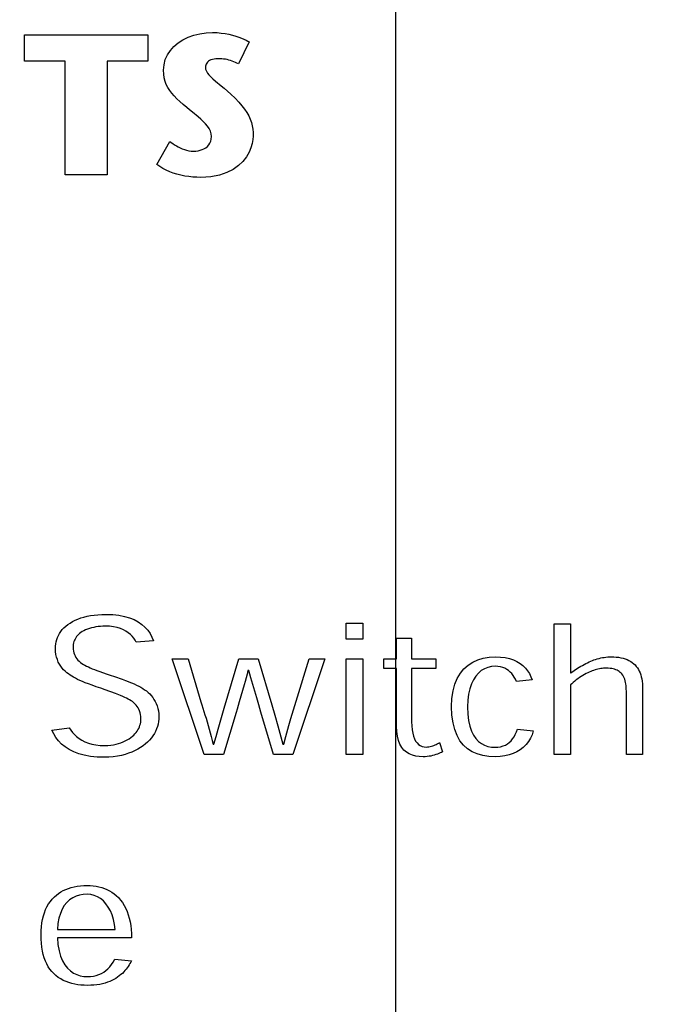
# Model space of a CAD drawing. Header units: inches. Extents: x 0.2 to 16.8, y 0.1 to 10.8.
# Tile 22 of 35: x 4.225 to 4.461, y 7.407 to 7.766. Entities that reach past the tile are written whole.
import ezdxf

# ---------------------------------------------------------------- set-up
doc = ezdxf.new("R2010")
doc.units = ezdxf.units.IN
doc.header["$LTSCALE"] = 0.935
doc.header["$MEASUREMENT"] = 0
doc.layers.get('0').update_dxf_attribs({"linetype": 'CONTINUOUS'})
doc.layers.add('DIMENSIONS', color=7, linetype='CONTINUOUS')
doc.styles.get("Standard").update_dxf_attribs({"font": 'txt', "width": 0.8})
doc.dimstyles.new('DIMSTYLE_2', dxfattribs={"dimtxt": 0.125, "dimasz": 0.18, "dimexe": 0.18, "dimexo": 0.0625, "dimgap": 0.09, "dimtad": 0, "dimtih": 1, "dimtoh": 1, "dimdec": 3, "dimzin": 4, "dimdsep": 46, "dimtxsty": 'STANDARD', "dimblk": '_FILLED', "dimblk1": '_FILLED', "dimblk2": '_FILLED', "dimcen": 0.09, "dimadec": 0, "dimazin": 0, "dimtp": 0.001, "dimtm": 0.001, "dimtfac": 1, "dimtdec": 3, "dimtofl": 0, "dimtmove": 0, "dimatfit": 3, "dimldrblk": '_FILLED', "dimfxl": 1, "dimtolj": 1, "dimtzin": 4, "dimarcsym": 0})

# ---------------------------------------------------------------- blocks, each defined once
blk = doc.blocks.new('*D13')
at = {"layer": 'DIMENSIONS', "color": 2, "linetype": 'CONTINUOUS'}
for p, q in [((4.51683, 8.49841), (4.51683, 8.82361)), ((4.36201, 8.39822), (4.51683, 8.49841)), ((4.36201, 7.02811), (4.36201, 8.39822))]:
    blk.add_line(p, q, dxfattribs=at)
at = {"layer": 'DIMENSIONS', "color": 2, "linetype": 'CONTINUOUS', "width": 0.8}
for s, p in [(']', (4.57933, 10.31111)), ('22.73', (4.57933, 9.81111)), ('[', (4.57933, 9.71111)), ('.895', (4.57933, 9.18611)), ('2X ', (4.57933, 8.88611))]:
    blk.add_text(s, height=0.125, rotation=90, dxfattribs=at).set_placement(p)
blk = doc.blocks.new('_FILLED')
at = {"color": 0, "linetype": 'BYBLOCK'}
blk.add_solid([(0, 0), (-1, 0.1736), (-1, -0.1736)], dxfattribs=at)
blk = doc.blocks.new('*D16')
at = {"layer": 'DIMENSIONS', "color": 2, "linetype": 'CONTINUOUS'}
blk.add_line((4.76101, 3.00861), (4.76101, 2.30661), dxfattribs=at)
at = {"layer": 'DIMENSIONS', "color": 2, "linetype": 'CONTINUOUS', "width": 0.8}
for s, p in [(']', (4.82351, 2.14411)), ('32.87', (4.82351, 1.64411)), ('[', (4.82351, 1.54411)), ('1.294', (4.82351, 0.91911))]:
    blk.add_text(s, height=0.125, rotation=90, dxfattribs=at).set_placement(p)
blk = doc.blocks.new('*D19')
at = {"layer": 'DIMENSIONS', "color": 2, "linetype": 'CONTINUOUS'}
blk.add_line((4.35101, 4.18911), (4.35101, 2.30661), dxfattribs=at)
at = {"layer": 'DIMENSIONS', "color": 2, "linetype": 'CONTINUOUS', "width": 0.8}
for s, p in [(']', (4.41351, 2.14411)), ('22.45', (4.41351, 1.64411)), ('[', (4.41351, 1.54411)), ('.884', (4.41351, 1.01911)), ('2X ', (4.41351, 0.71911))]:
    blk.add_text(s, height=0.125, rotation=90, dxfattribs=at).set_placement(p)

msp = doc.modelspace()

# ---------------------------------------------------------------- linework, layer by layer
at = {"color": 7, "linetype": 'CONTINUOUS'}
for p, q in [((4.22676, 7.75084), (4.22676, 7.76039)), ((4.22676, 7.76039), (4.2716, 7.76039)), ((4.2716, 7.76039), (4.2716, 7.75084)), ((4.28631, 7.75953), (4.28837, 7.76028)), ((4.28837, 7.76028), (4.29056, 7.76082)), ((4.29056, 7.76082), (4.29285, 7.76116)), ((4.29285, 7.76116), (4.29523, 7.76127)), ((4.29523, 7.76127), (4.29682, 7.76123)), ((4.29682, 7.76123), (4.29834, 7.76109)), ((4.29834, 7.76109), (4.2998, 7.76089)), ((4.2998, 7.76089), (4.30118, 7.76063)), ((4.30118, 7.76063), (4.30247, 7.76032)), ((4.30247, 7.76032), (4.30367, 7.75997)), ((4.30367, 7.75997), (4.30477, 7.7596)), ((4.27984, 7.75474), (4.28115, 7.75619)), ((4.28115, 7.75619), (4.28268, 7.75748)), ((4.28268, 7.75748), (4.28441, 7.7586)), ((4.28441, 7.7586), (4.28631, 7.75953)), ((4.30857, 7.75784), (4.30461, 7.74983)), ((4.30477, 7.7596), (4.30577, 7.75922)), ((4.30577, 7.75922), (4.30665, 7.75884)), ((4.30665, 7.75884), (4.30742, 7.75848)), ((4.30742, 7.75848), (4.30806, 7.75814)), ((4.30806, 7.75814), (4.30857, 7.75784)), ((4.278, 7.75141), (4.27879, 7.75315)), ((4.27879, 7.75315), (4.27984, 7.75474)), ((4.24149, 7.75084), (4.22676, 7.75084)), ((4.24149, 7.70935), (4.24149, 7.75084)), ((4.25687, 7.75084), (4.25687, 7.70935)), ((4.2716, 7.75084), (4.25687, 7.75084)), ((4.27735, 7.74756), (4.27752, 7.74955)), ((4.27752, 7.74955), (4.278, 7.75141)), ((4.29263, 7.749), (4.29259, 7.74859)), ((4.29272, 7.7494), (4.29263, 7.749)), ((4.29288, 7.74978), (4.29272, 7.7494)), ((4.2931, 7.75014), (4.29288, 7.74978)), ((4.29338, 7.75048), (4.2931, 7.75014)), ((4.29373, 7.75078), (4.29338, 7.75048)), ((4.29414, 7.75105), (4.29373, 7.75078)), ((4.29461, 7.75128), (4.29414, 7.75105)), ((4.29515, 7.75147), (4.29461, 7.75128)), ((4.29574, 7.75161), (4.29515, 7.75147)), ((4.2964, 7.75169), (4.29574, 7.75161)), ((4.29713, 7.75172), (4.2964, 7.75169)), ((4.29783, 7.75171), (4.29713, 7.75172)), ((4.29852, 7.75167), (4.29783, 7.75171)), ((4.2992, 7.7516), (4.29852, 7.75167)), ((4.29987, 7.75151), (4.2992, 7.7516)), ((4.30052, 7.75138), (4.29987, 7.75151)), ((4.30116, 7.75124), (4.30052, 7.75138)), ((4.30179, 7.75106), (4.30116, 7.75124)), ((4.30239, 7.75087), (4.30179, 7.75106)), ((4.30298, 7.75064), (4.30239, 7.75087)), ((4.30355, 7.75039), (4.30298, 7.75064)), ((4.30409, 7.75012), (4.30355, 7.75039)), ((4.30461, 7.74983), (4.30409, 7.75012)), ((4.27741, 7.74606), (4.27735, 7.74756)), ((4.27761, 7.7447), (4.27741, 7.74606)), ((4.29259, 7.74859), (4.29268, 7.74789)), ((4.29268, 7.74789), (4.29294, 7.7472)), ((4.29294, 7.7472), (4.29334, 7.74651)), ((4.29334, 7.74651), (4.29389, 7.74581)), ((4.29389, 7.74581), (4.29457, 7.7451)), ((4.27792, 7.74344), (4.27761, 7.7447)), ((4.27836, 7.74228), (4.27792, 7.74344)), ((4.27892, 7.74118), (4.27836, 7.74228)), ((4.29457, 7.7451), (4.29536, 7.74436)), ((4.29536, 7.74436), (4.29625, 7.74358)), ((4.29625, 7.74358), (4.29831, 7.74188)), ((4.29831, 7.74188), (4.29944, 7.74093)), ((4.27959, 7.74014), (4.27892, 7.74118)), ((4.28037, 7.73914), (4.27959, 7.74014)), ((4.28126, 7.73814), (4.28037, 7.73914)), ((4.29944, 7.74093), (4.30062, 7.73992)), ((4.30062, 7.73992), (4.30184, 7.73881)), ((4.30184, 7.73881), (4.30338, 7.73733)), ((4.28225, 7.73715), (4.28126, 7.73814)), ((4.28334, 7.73612), (4.28225, 7.73715)), ((4.28453, 7.73506), (4.28334, 7.73612)), ((4.28581, 7.73393), (4.28453, 7.73506)), ((4.30338, 7.73733), (4.30473, 7.73592)), ((4.30473, 7.73592), (4.30589, 7.73459)), ((4.28683, 7.73306), (4.28581, 7.73393)), ((4.28787, 7.73221), (4.28683, 7.73306)), ((4.28993, 7.73054), (4.28787, 7.73221)), ((4.30589, 7.73459), (4.30688, 7.73331)), ((4.30688, 7.73331), (4.30771, 7.73207)), ((4.30771, 7.73207), (4.30839, 7.73086)), ((4.2909, 7.7297), (4.28993, 7.73054)), ((4.29181, 7.72886), (4.2909, 7.7297)), ((4.29263, 7.728), (4.29181, 7.72886)), ((4.29336, 7.72713), (4.29263, 7.728)), ((4.30839, 7.73086), (4.30893, 7.72967)), ((4.30893, 7.72967), (4.30935, 7.72848)), ((4.30935, 7.72848), (4.30966, 7.72728)), ((4.29395, 7.72623), (4.29336, 7.72713)), ((4.29441, 7.72531), (4.29395, 7.72623)), ((4.29469, 7.72435), (4.29441, 7.72531)), ((4.29479, 7.72335), (4.29469, 7.72435)), ((4.30966, 7.72728), (4.30986, 7.72606)), ((4.30986, 7.72606), (4.30997, 7.7248)), ((4.30997, 7.7248), (4.31001, 7.7235)), ((4.27493, 7.71315), (4.2796, 7.7216)), ((4.2796, 7.7216), (4.28017, 7.72118)), ((4.28017, 7.72118), (4.28076, 7.72076)), ((4.28076, 7.72076), (4.28139, 7.72034)), ((4.28139, 7.72034), (4.28204, 7.71993)), ((4.2933, 7.71974), (4.29381, 7.72029)), ((4.29381, 7.72029), (4.29422, 7.72092)), ((4.29422, 7.72092), (4.29453, 7.72164)), ((4.29453, 7.72164), (4.29472, 7.72245)), ((4.29472, 7.72245), (4.29479, 7.72335)), ((4.30966, 7.72082), (4.30919, 7.71925)), ((4.30993, 7.72225), (4.30966, 7.72082)), ((4.31001, 7.7235), (4.30993, 7.72225)), ((4.28204, 7.71993), (4.28273, 7.71955)), ((4.28273, 7.71955), (4.28344, 7.71919)), ((4.28344, 7.71919), (4.28419, 7.71887)), ((4.28419, 7.71887), (4.28496, 7.71859)), ((4.28496, 7.71859), (4.28577, 7.71835)), ((4.28577, 7.71835), (4.2866, 7.71818)), ((4.2866, 7.71818), (4.28747, 7.71807)), ((4.28747, 7.71807), (4.28836, 7.71803)), ((4.28836, 7.71803), (4.28913, 7.71806)), ((4.28913, 7.71806), (4.2899, 7.71816)), ((4.2899, 7.71816), (4.29066, 7.71833)), ((4.29066, 7.71833), (4.29139, 7.71857)), ((4.29139, 7.71857), (4.29208, 7.71888)), ((4.29208, 7.71888), (4.29273, 7.71927)), ((4.29273, 7.71927), (4.2933, 7.71974)), ((4.30848, 7.7176), (4.30751, 7.71593)), ((4.30919, 7.71925), (4.30848, 7.7176)), ((4.276, 7.71237), (4.27493, 7.71315)), ((4.30624, 7.7143), (4.30465, 7.71276)), ((4.30751, 7.71593), (4.30624, 7.7143)), ((4.27713, 7.71166), (4.276, 7.71237)), ((4.27833, 7.71104), (4.27713, 7.71166)), ((4.27959, 7.71048), (4.27833, 7.71104)), ((4.2809, 7.71), (4.27959, 7.71048)), ((4.28225, 7.70959), (4.2809, 7.71)), ((4.28365, 7.70924), (4.28225, 7.70959)), ((4.30042, 7.71019), (4.29772, 7.70928)), ((4.30272, 7.71137), (4.30042, 7.71019)), ((4.30465, 7.71276), (4.30272, 7.71137)), ((4.25687, 7.70935), (4.24149, 7.70935)), ((4.28508, 7.70896), (4.28365, 7.70924)), ((4.28653, 7.70875), (4.28508, 7.70896)), ((4.28801, 7.7086), (4.28653, 7.70875)), ((4.2895, 7.70851), (4.28801, 7.7086)), ((4.29099, 7.70848), (4.2895, 7.70851)), ((4.29458, 7.70869), (4.29099, 7.70848)), ((4.29772, 7.70928), (4.29458, 7.70869)), ((4.24718, 7.54785), (4.24831, 7.54819)), ((4.24831, 7.54819), (4.2495, 7.54848)), ((4.2495, 7.54848), (4.25075, 7.54873)), ((4.25075, 7.54873), (4.25208, 7.54892)), ((4.25208, 7.54892), (4.25347, 7.54906)), ((4.25347, 7.54906), (4.25492, 7.54915)), ((4.25492, 7.54915), (4.25645, 7.54918)), ((4.25645, 7.54918), (4.25885, 7.54909)), ((4.25885, 7.54909), (4.26106, 7.54885)), ((4.26106, 7.54885), (4.26309, 7.54845)), ((4.26309, 7.54845), (4.26493, 7.54791)), ((4.24103, 7.54426), (4.24171, 7.54487)), ((4.24171, 7.54487), (4.24246, 7.54544)), ((4.24246, 7.54544), (4.24329, 7.54601)), ((4.24329, 7.54601), (4.24417, 7.54653)), ((4.24417, 7.54653), (4.24511, 7.54702)), ((4.24511, 7.54702), (4.24611, 7.54745)), ((4.24611, 7.54745), (4.24718, 7.54785)), ((4.25192, 7.54444), (4.25113, 7.54425)), ((4.25273, 7.54459), (4.25192, 7.54444)), ((4.25356, 7.54471), (4.25273, 7.54459)), ((4.25441, 7.5448), (4.25356, 7.54471)), ((4.25527, 7.54485), (4.25441, 7.5448)), ((4.25614, 7.54487), (4.25527, 7.54485)), ((4.25771, 7.54481), (4.25614, 7.54487)), ((4.25915, 7.54464), (4.25771, 7.54481)), ((4.26046, 7.54437), (4.25915, 7.54464)), ((4.26493, 7.54791), (4.2666, 7.54724)), ((4.2666, 7.54724), (4.2681, 7.54644)), ((4.2681, 7.54644), (4.26942, 7.54553)), ((4.26942, 7.54553), (4.27058, 7.54451)), ((4.27058, 7.54451), (4.27158, 7.5434)), ((4.34382, 7.54018), (4.34382, 7.54591)), ((4.34382, 7.54591), (4.3499, 7.54591)), ((4.3499, 7.54591), (4.3499, 7.54018)), ((4.41964, 7.49805), (4.41964, 7.54569)), ((4.41964, 7.54569), (4.42553, 7.54569)), ((4.42553, 7.54569), (4.42553, 7.52791)), ((4.2387, 7.54074), (4.23903, 7.54149)), ((4.23903, 7.54149), (4.23943, 7.54223)), ((4.23943, 7.54223), (4.23989, 7.54293)), ((4.23989, 7.54293), (4.24042, 7.54361)), ((4.24042, 7.54361), (4.24103, 7.54426)), ((4.24567, 7.54106), (4.24538, 7.54064)), ((4.246, 7.54145), (4.24567, 7.54106)), ((4.24637, 7.54183), (4.246, 7.54145)), ((4.24677, 7.54219), (4.24637, 7.54183)), ((4.24721, 7.54252), (4.24677, 7.54219)), ((4.24775, 7.54288), (4.24721, 7.54252)), ((4.24834, 7.54321), (4.24775, 7.54288)), ((4.24898, 7.54352), (4.24834, 7.54321)), ((4.24966, 7.54379), (4.24898, 7.54352)), ((4.25038, 7.54404), (4.24966, 7.54379)), ((4.25113, 7.54425), (4.25038, 7.54404)), ((4.26164, 7.54401), (4.26046, 7.54437)), ((4.26271, 7.54357), (4.26164, 7.54401)), ((4.26367, 7.54305), (4.26271, 7.54357)), ((4.26452, 7.54248), (4.26367, 7.54305)), ((4.26528, 7.54185), (4.26452, 7.54248)), ((4.26593, 7.54118), (4.26528, 7.54185)), ((4.2665, 7.54048), (4.26593, 7.54118)), ((4.27158, 7.5434), (4.27242, 7.5422)), ((4.27242, 7.5422), (4.27312, 7.54092)), ((4.27312, 7.54092), (4.27366, 7.53957)), ((4.23798, 7.53674), (4.238, 7.53756)), ((4.238, 7.53756), (4.23809, 7.53837)), ((4.23809, 7.53837), (4.23823, 7.53918)), ((4.23823, 7.53918), (4.23843, 7.53997)), ((4.23843, 7.53997), (4.2387, 7.54074)), ((4.24442, 7.53767), (4.2444, 7.5371)), ((4.24449, 7.53822), (4.24442, 7.53767)), ((4.24459, 7.53874), (4.24449, 7.53822)), ((4.24473, 7.53925), (4.24459, 7.53874)), ((4.2449, 7.53973), (4.24473, 7.53925)), ((4.24512, 7.54019), (4.2449, 7.53973)), ((4.24538, 7.54064), (4.24512, 7.54019)), ((4.26699, 7.53975), (4.2665, 7.54048)), ((4.26739, 7.53902), (4.26699, 7.53975)), ((4.27366, 7.53957), (4.26739, 7.53902)), ((4.3499, 7.54018), (4.34382, 7.54018)), ((4.36222, 7.53291), (4.36222, 7.54049)), ((4.36222, 7.54049), (4.36771, 7.54049)), ((4.36771, 7.54049), (4.36771, 7.53291)), ((4.23802, 7.53562), (4.23798, 7.53674)), ((4.23816, 7.53456), (4.23802, 7.53562)), ((4.23838, 7.53357), (4.23816, 7.53456)), ((4.2444, 7.5371), (4.24443, 7.53644)), ((4.24443, 7.53644), (4.24452, 7.5358)), ((4.24452, 7.5358), (4.24467, 7.53518)), ((4.24467, 7.53518), (4.24487, 7.53459)), ((4.24487, 7.53459), (4.24512, 7.53403)), ((4.24512, 7.53403), (4.24542, 7.5335)), ((4.39595, 7.53358), (4.39821, 7.53369)), ((4.39821, 7.53369), (4.40006, 7.53362)), ((4.43848, 7.53358), (4.43912, 7.53364)), ((4.43912, 7.53364), (4.43976, 7.53368)), ((4.43976, 7.53368), (4.44041, 7.53369)), ((4.44041, 7.53369), (4.44134, 7.53367)), ((4.44134, 7.53367), (4.44225, 7.53361)), ((4.23867, 7.53266), (4.23838, 7.53357)), ((4.23902, 7.5318), (4.23867, 7.53266)), ((4.23944, 7.53101), (4.23902, 7.5318)), ((4.23991, 7.53028), (4.23944, 7.53101)), ((4.24042, 7.52961), (4.23991, 7.53028)), ((4.24542, 7.5335), (4.24577, 7.53299)), ((4.24577, 7.53299), (4.24616, 7.53252)), ((4.24616, 7.53252), (4.2466, 7.53208)), ((4.2466, 7.53208), (4.24708, 7.53167)), ((4.24708, 7.53167), (4.2476, 7.53129)), ((4.2476, 7.53129), (4.24816, 7.53095)), ((4.24816, 7.53095), (4.24873, 7.53062)), ((4.24873, 7.53062), (4.24933, 7.5303)), ((4.24933, 7.5303), (4.24996, 7.52999)), ((4.29217, 7.49805), (4.28048, 7.53291)), ((4.28048, 7.53291), (4.28626, 7.53291)), ((4.28626, 7.53291), (4.29094, 7.51733)), ((4.29939, 7.51496), (4.30478, 7.53291)), ((4.30478, 7.53291), (4.31176, 7.53291)), ((4.31176, 7.53291), (4.31678, 7.51622)), ((4.33612, 7.53291), (4.32441, 7.49805)), ((4.32563, 7.51756), (4.33033, 7.53291)), ((4.33033, 7.53291), (4.33612, 7.53291)), ((4.34382, 7.49805), (4.34382, 7.53291)), ((4.34382, 7.53291), (4.3499, 7.53291)), ((4.3499, 7.53291), (4.3499, 7.49805)), ((4.35755, 7.52945), (4.35755, 7.53291)), ((4.35755, 7.53291), (4.36222, 7.53291)), ((4.36771, 7.53291), (4.37648, 7.53291)), ((4.37648, 7.53291), (4.37648, 7.52945)), ((4.38677, 7.52932), (4.38828, 7.53068)), ((4.38828, 7.53068), (4.38996, 7.53177)), ((4.38996, 7.53177), (4.39181, 7.53262)), ((4.39181, 7.53262), (4.39382, 7.53322)), ((4.39382, 7.53322), (4.39595, 7.53358)), ((4.39679, 7.53014), (4.39549, 7.52985)), ((4.39814, 7.53023), (4.39679, 7.53014)), ((4.39914, 7.53019), (4.39814, 7.53023)), ((4.40006, 7.53005), (4.39914, 7.53019)), ((4.40006, 7.53362), (4.40177, 7.5334)), ((4.4009, 7.52982), (4.40006, 7.53005)), ((4.40177, 7.5334), (4.40333, 7.53305)), ((4.40333, 7.53305), (4.40476, 7.53258)), ((4.40476, 7.53258), (4.40605, 7.53199)), ((4.40605, 7.53199), (4.4072, 7.53129)), ((4.4072, 7.53129), (4.40824, 7.53048)), ((4.40824, 7.53048), (4.40914, 7.52959)), ((4.42869, 7.52988), (4.42929, 7.53024)), ((4.42929, 7.53024), (4.4299, 7.53059)), ((4.4299, 7.53059), (4.4305, 7.53092)), ((4.4305, 7.53092), (4.43111, 7.53123)), ((4.43111, 7.53123), (4.43172, 7.53153)), ((4.43172, 7.53153), (4.43233, 7.53182)), ((4.43233, 7.53182), (4.43295, 7.53209)), ((4.43295, 7.53209), (4.43353, 7.53233)), ((4.43353, 7.53233), (4.43413, 7.53255)), ((4.43413, 7.53255), (4.43473, 7.53276)), ((4.43473, 7.53276), (4.43534, 7.53295)), ((4.43534, 7.53295), (4.43596, 7.53312)), ((4.43596, 7.53312), (4.43658, 7.53327)), ((4.43658, 7.53327), (4.43721, 7.53339)), ((4.43721, 7.53339), (4.43784, 7.5335)), ((4.43784, 7.5335), (4.43848, 7.53358)), ((4.44225, 7.53361), (4.44311, 7.53351)), ((4.44311, 7.53351), (4.44394, 7.53337)), ((4.44394, 7.53337), (4.44473, 7.53319)), ((4.44473, 7.53319), (4.44548, 7.53296)), ((4.44548, 7.53296), (4.4462, 7.5327)), ((4.4462, 7.5327), (4.44687, 7.53239)), ((4.44687, 7.53239), (4.4475, 7.53203)), ((4.4475, 7.53203), (4.44808, 7.53164)), ((4.44808, 7.53164), (4.44862, 7.5312)), ((4.44862, 7.5312), (4.44912, 7.53072)), ((4.44912, 7.53072), (4.44954, 7.53022)), ((4.44954, 7.53022), (4.44994, 7.52969)), ((4.24096, 7.52899), (4.24042, 7.52961)), ((4.24154, 7.52842), (4.24096, 7.52899)), ((4.24213, 7.52791), (4.24154, 7.52842)), ((4.24274, 7.52744), (4.24213, 7.52791)), ((4.2433, 7.52703), (4.24274, 7.52744)), ((4.2439, 7.52664), (4.2433, 7.52703)), ((4.24454, 7.52625), (4.2439, 7.52664)), ((4.24996, 7.52999), (4.25063, 7.52967)), ((4.25063, 7.52967), (4.25137, 7.52935)), ((4.25137, 7.52935), (4.25219, 7.52902)), ((4.25219, 7.52902), (4.2531, 7.52867)), ((4.2531, 7.52867), (4.25411, 7.5283)), ((4.25411, 7.5283), (4.2565, 7.52748)), ((4.2565, 7.52748), (4.25791, 7.52701)), ((4.25791, 7.52701), (4.25947, 7.5265)), ((4.25947, 7.5265), (4.26225, 7.5255)), ((4.30776, 7.52734), (4.30741, 7.526)), ((4.30811, 7.52872), (4.30776, 7.52734)), ((4.3084, 7.52872), (4.30811, 7.52872)), ((4.30875, 7.52738), (4.3084, 7.52872)), ((4.30911, 7.52609), (4.30875, 7.52738)), ((4.36222, 7.52945), (4.35755, 7.52945)), ((4.36222, 7.50845), (4.36222, 7.52945)), ((4.36771, 7.52945), (4.36771, 7.51001)), ((4.37648, 7.52945), (4.36771, 7.52945)), ((4.38435, 7.52582), (4.38546, 7.5277)), ((4.38546, 7.5277), (4.38677, 7.52932)), ((4.39105, 7.52666), (4.3902, 7.52535)), ((4.39202, 7.52777), (4.39105, 7.52666)), ((4.39309, 7.52866), (4.39202, 7.52777)), ((4.39425, 7.52936), (4.39309, 7.52866)), ((4.39549, 7.52985), (4.39425, 7.52936)), ((4.40167, 7.52951), (4.4009, 7.52982)), ((4.40238, 7.52913), (4.40167, 7.52951)), ((4.40303, 7.52868), (4.40238, 7.52913)), ((4.40361, 7.52816), (4.40303, 7.52868)), ((4.40415, 7.52758), (4.40361, 7.52816)), ((4.40464, 7.52694), (4.40415, 7.52758)), ((4.40508, 7.52626), (4.40464, 7.52694)), ((4.40914, 7.52959), (4.40993, 7.52862)), ((4.40993, 7.52862), (4.41061, 7.52757)), ((4.41061, 7.52757), (4.41117, 7.52645)), ((4.41117, 7.52645), (4.41163, 7.52528)), ((4.42553, 7.52791), (4.42571, 7.52791)), ((4.42571, 7.52791), (4.42689, 7.52873)), ((4.42689, 7.52873), (4.42809, 7.52951)), ((4.42809, 7.52951), (4.42869, 7.52988)), ((4.4295, 7.5265), (4.42889, 7.5261)), ((4.43011, 7.52688), (4.4295, 7.5265)), ((4.43071, 7.52723), (4.43011, 7.52688)), ((4.4313, 7.52756), (4.43071, 7.52723)), ((4.43187, 7.52786), (4.4313, 7.52756)), ((4.43242, 7.52812), (4.43187, 7.52786)), ((4.43294, 7.52834), (4.43242, 7.52812)), ((4.43347, 7.52855), (4.43294, 7.52834)), ((4.434, 7.52874), (4.43347, 7.52855)), ((4.43452, 7.52891), (4.434, 7.52874)), ((4.43505, 7.52906), (4.43452, 7.52891)), ((4.43557, 7.52919), (4.43505, 7.52906)), ((4.4361, 7.5293), (4.43557, 7.52919)), ((4.43662, 7.5294), (4.4361, 7.5293)), ((4.43714, 7.52947), (4.43662, 7.5294)), ((4.43765, 7.52952), (4.43714, 7.52947)), ((4.43816, 7.52955), (4.43765, 7.52952)), ((4.43866, 7.52956), (4.43816, 7.52955)), ((4.43934, 7.52955), (4.43866, 7.52956)), ((4.43998, 7.52949), (4.43934, 7.52955)), ((4.44057, 7.52941), (4.43998, 7.52949)), ((4.44113, 7.52929), (4.44057, 7.52941)), ((4.44164, 7.52915), (4.44113, 7.52929)), ((4.44212, 7.52898), (4.44164, 7.52915)), ((4.44256, 7.52878), (4.44212, 7.52898)), ((4.44297, 7.52855), (4.44256, 7.52878)), ((4.44334, 7.52831), (4.44297, 7.52855)), ((4.44369, 7.52804), (4.44334, 7.52831)), ((4.444, 7.52776), (4.44369, 7.52804)), ((4.44429, 7.52745), (4.444, 7.52776)), ((4.44461, 7.52702), (4.44429, 7.52745)), ((4.44489, 7.52655), (4.44461, 7.52702)), ((4.44513, 7.52606), (4.44489, 7.52655)), ((4.44994, 7.52969), (4.45029, 7.52912)), ((4.45029, 7.52912), (4.45061, 7.52851)), ((4.45061, 7.52851), (4.45089, 7.52786)), ((4.45089, 7.52786), (4.45114, 7.52717)), ((4.45114, 7.52717), (4.45134, 7.52643)), ((4.24524, 7.52587), (4.24454, 7.52625)), ((4.246, 7.52548), (4.24524, 7.52587)), ((4.24685, 7.52509), (4.246, 7.52548)), ((4.2478, 7.52468), (4.24685, 7.52509)), ((4.24886, 7.52425), (4.2478, 7.52468)), ((4.25005, 7.5238), (4.24886, 7.52425)), ((4.25137, 7.52331), (4.25005, 7.5238)), ((4.25284, 7.52279), (4.25137, 7.52331)), ((4.26225, 7.5255), (4.26347, 7.52505)), ((4.26347, 7.52505), (4.26565, 7.5242)), ((4.26565, 7.5242), (4.26661, 7.52379)), ((4.26661, 7.52379), (4.26749, 7.52339)), ((4.26749, 7.52339), (4.26831, 7.52299)), ((4.26831, 7.52299), (4.26908, 7.52258)), ((4.30671, 7.52343), (4.30493, 7.51724)), ((4.30706, 7.5247), (4.30671, 7.52343)), ((4.30741, 7.526), (4.30706, 7.5247)), ((4.30982, 7.5236), (4.30911, 7.52609)), ((4.31018, 7.52238), (4.30982, 7.5236)), ((4.38281, 7.52124), (4.38346, 7.52367)), ((4.38346, 7.52367), (4.38435, 7.52582)), ((4.38947, 7.52382), (4.38888, 7.52208)), ((4.3902, 7.52535), (4.38947, 7.52382)), ((4.40549, 7.52552), (4.40508, 7.52626)), ((4.40586, 7.52475), (4.40549, 7.52552)), ((4.41163, 7.52528), (4.40586, 7.52475)), ((4.42602, 7.52391), (4.42553, 7.52346)), ((4.42553, 7.52346), (4.42553, 7.49805)), ((4.42655, 7.52436), (4.42602, 7.52391)), ((4.42711, 7.52481), (4.42655, 7.52436)), ((4.42769, 7.52525), (4.42711, 7.52481)), ((4.42828, 7.52568), (4.42769, 7.52525)), ((4.42889, 7.5261), (4.42828, 7.52568)), ((4.44533, 7.52553), (4.44513, 7.52606)), ((4.44549, 7.52497), (4.44533, 7.52553)), ((4.44563, 7.52439), (4.44549, 7.52497)), ((4.44573, 7.52379), (4.44563, 7.52439)), ((4.44581, 7.52317), (4.44573, 7.52379)), ((4.44587, 7.52253), (4.44581, 7.52317)), ((4.45134, 7.52643), (4.45151, 7.52564)), ((4.45151, 7.52564), (4.45165, 7.5248)), ((4.45165, 7.5248), (4.45174, 7.52391)), ((4.45174, 7.52391), (4.4518, 7.52296)), ((4.4518, 7.52296), (4.45182, 7.52195)), ((4.25448, 7.52223), (4.25284, 7.52279)), ((4.25604, 7.52167), (4.25448, 7.52223)), ((4.2598, 7.52029), (4.25604, 7.52167)), ((4.26169, 7.51955), (4.2598, 7.52029)), ((4.26249, 7.51922), (4.26169, 7.51955)), ((4.26908, 7.52258), (4.26979, 7.52216)), ((4.26979, 7.52216), (4.27046, 7.52172)), ((4.27046, 7.52172), (4.2711, 7.52125)), ((4.2711, 7.52125), (4.27171, 7.52073)), ((4.27171, 7.52073), (4.2723, 7.52016)), ((4.2723, 7.52016), (4.27286, 7.51954)), ((4.27286, 7.51954), (4.27339, 7.51889)), ((4.31127, 7.51873), (4.31018, 7.52238)), ((4.38241, 7.51853), (4.38281, 7.52124)), ((4.38844, 7.52011), (4.38817, 7.51793)), ((4.38888, 7.52208), (4.38844, 7.52011)), ((4.4459, 7.52188), (4.44587, 7.52253)), ((4.44592, 7.52122), (4.4459, 7.52188)), ((4.44593, 7.52054), (4.44592, 7.52122)), ((4.44593, 7.49805), (4.44593, 7.52054)), ((4.45182, 7.52195), (4.45182, 7.49805)), ((4.26321, 7.51891), (4.26249, 7.51922)), ((4.26385, 7.51861), (4.26321, 7.51891)), ((4.26445, 7.51831), (4.26385, 7.51861)), ((4.265, 7.51801), (4.26445, 7.51831)), ((4.26552, 7.5177), (4.265, 7.51801)), ((4.26601, 7.51736), (4.26552, 7.5177)), ((4.26647, 7.51698), (4.26601, 7.51736)), ((4.26691, 7.51657), (4.26647, 7.51698)), ((4.26733, 7.51612), (4.26691, 7.51657)), ((4.26771, 7.51564), (4.26733, 7.51612)), ((4.27339, 7.51889), (4.27387, 7.51818)), ((4.27387, 7.51818), (4.27431, 7.51744)), ((4.27431, 7.51744), (4.2747, 7.51664)), ((4.2747, 7.51664), (4.27503, 7.5158)), ((4.27503, 7.5158), (4.27529, 7.5149)), ((4.29094, 7.51733), (4.29131, 7.51619)), ((4.29131, 7.51619), (4.29169, 7.51502)), ((4.30493, 7.51724), (4.30421, 7.51467)), ((4.312, 7.51621), (4.31127, 7.51873)), ((4.31238, 7.51489), (4.312, 7.51621)), ((4.31678, 7.51622), (4.3179, 7.5124)), ((4.32377, 7.51126), (4.32563, 7.51756)), ((4.38228, 7.51554), (4.38241, 7.51853)), ((4.38817, 7.51793), (4.38808, 7.51551)), ((4.26806, 7.51512), (4.26771, 7.51564)), ((4.26836, 7.51456), (4.26806, 7.51512)), ((4.26862, 7.51396), (4.26836, 7.51456)), ((4.26883, 7.51332), (4.26862, 7.51396)), ((4.26899, 7.51264), (4.26883, 7.51332)), ((4.26908, 7.5119), (4.26899, 7.51264)), ((4.27529, 7.5149), (4.27549, 7.51396)), ((4.27549, 7.51396), (4.27561, 7.51297)), ((4.27561, 7.51297), (4.27565, 7.51192)), ((4.29169, 7.51502), (4.29206, 7.51382)), ((4.29206, 7.51382), (4.29244, 7.51258)), ((4.29244, 7.51258), (4.29282, 7.51132)), ((4.29792, 7.5099), (4.29865, 7.51245)), ((4.29865, 7.51245), (4.29939, 7.51496)), ((4.30384, 7.51334), (4.29921, 7.49805)), ((4.30421, 7.51467), (4.30384, 7.51334)), ((4.31275, 7.51353), (4.31238, 7.51489)), ((4.31735, 7.49805), (4.31275, 7.51353)), ((4.3179, 7.5124), (4.31903, 7.50851)), ((4.3824, 7.51244), (4.38228, 7.51554)), ((4.38278, 7.50966), (4.3824, 7.51244)), ((4.38808, 7.51551), (4.38818, 7.51284)), ((4.38818, 7.51284), (4.38846, 7.51048)), ((4.26854, 7.50816), (4.26875, 7.50873)), ((4.26875, 7.50873), (4.26891, 7.50931)), ((4.26891, 7.50931), (4.26902, 7.5099)), ((4.26902, 7.5099), (4.26909, 7.51051)), ((4.26912, 7.51112), (4.26908, 7.5119)), ((4.26909, 7.51051), (4.26912, 7.51112)), ((4.27535, 7.50916), (4.27511, 7.50827)), ((4.27552, 7.51007), (4.27535, 7.50916)), ((4.27562, 7.51099), (4.27552, 7.51007)), ((4.27565, 7.51192), (4.27562, 7.51099)), ((4.29282, 7.51132), (4.29319, 7.51003)), ((4.29319, 7.51003), (4.29394, 7.50738)), ((4.29719, 7.5073), (4.29792, 7.5099)), ((4.31903, 7.50851), (4.31976, 7.50586)), ((4.32227, 7.506), (4.32302, 7.50867)), ((4.32302, 7.50867), (4.32377, 7.51126)), ((4.36771, 7.51001), (4.36775, 7.50848)), ((4.3834, 7.50719), (4.38278, 7.50966)), ((4.38846, 7.51048), (4.3889, 7.50842)), ((4.2367, 7.50698), (4.24303, 7.50779)), ((4.23736, 7.50559), (4.2367, 7.50698)), ((4.23816, 7.50428), (4.23736, 7.50559)), ((4.24303, 7.50779), (4.24356, 7.50695)), ((4.24356, 7.50695), (4.24418, 7.50614)), ((4.24418, 7.50614), (4.24489, 7.50536)), ((4.24489, 7.50536), (4.2457, 7.50462)), ((4.26602, 7.50473), (4.26649, 7.50514)), ((4.26649, 7.50514), (4.26693, 7.50559)), ((4.26693, 7.50559), (4.26733, 7.50606)), ((4.26733, 7.50606), (4.26769, 7.50655)), ((4.26769, 7.50655), (4.26801, 7.50707)), ((4.26801, 7.50707), (4.2683, 7.5076)), ((4.2683, 7.5076), (4.26854, 7.50816)), ((4.274, 7.5057), (4.27349, 7.50489)), ((4.27444, 7.50653), (4.274, 7.5057)), ((4.27481, 7.50739), (4.27444, 7.50653)), ((4.27511, 7.50827), (4.27481, 7.50739)), ((4.29394, 7.50738), (4.29432, 7.50602)), ((4.29432, 7.50602), (4.29469, 7.50464)), ((4.29646, 7.50462), (4.29719, 7.5073)), ((4.31976, 7.50586), (4.32049, 7.50319)), ((4.32189, 7.50464), (4.32227, 7.506)), ((4.3623, 7.50648), (4.36222, 7.50845)), ((4.36253, 7.50473), (4.3623, 7.50648)), ((4.36775, 7.50848), (4.36788, 7.5071)), ((4.36788, 7.5071), (4.36809, 7.50587)), ((4.36809, 7.50587), (4.36838, 7.50478)), ((4.38425, 7.50501), (4.3834, 7.50719)), ((4.38532, 7.50312), (4.38425, 7.50501)), ((4.3889, 7.50842), (4.3895, 7.50664)), ((4.3895, 7.50664), (4.39024, 7.50513)), ((4.39024, 7.50513), (4.39111, 7.50387)), ((4.405, 7.50456), (4.40545, 7.50539)), ((4.40545, 7.50539), (4.40586, 7.5063)), ((4.40586, 7.5063), (4.40622, 7.50727)), ((4.40622, 7.50727), (4.41203, 7.50667)), ((4.41155, 7.50529), (4.41095, 7.50399)), ((4.41203, 7.50667), (4.41155, 7.50529)), ((4.23912, 7.50304), (4.23816, 7.50428)), ((4.24023, 7.50189), (4.23912, 7.50304)), ((4.24152, 7.50084), (4.24023, 7.50189)), ((4.2457, 7.50462), (4.24661, 7.50394)), ((4.24661, 7.50394), (4.24762, 7.50331)), ((4.24762, 7.50331), (4.24874, 7.50276)), ((4.24874, 7.50276), (4.24996, 7.50228)), ((4.24996, 7.50228), (4.25129, 7.50189)), ((4.25129, 7.50189), (4.25273, 7.50161)), ((4.25273, 7.50161), (4.25428, 7.50143)), ((4.25428, 7.50143), (4.25595, 7.50136)), ((4.25595, 7.50136), (4.25706, 7.5014)), ((4.25706, 7.5014), (4.25812, 7.50149)), ((4.25812, 7.50149), (4.25912, 7.50163)), ((4.25912, 7.50163), (4.26008, 7.50183)), ((4.26008, 7.50183), (4.26098, 7.50207)), ((4.26098, 7.50207), (4.26184, 7.50236)), ((4.26184, 7.50236), (4.26265, 7.50268)), ((4.26265, 7.50268), (4.26341, 7.50304)), ((4.26341, 7.50304), (4.26413, 7.50343)), ((4.26413, 7.50343), (4.2648, 7.50384)), ((4.2648, 7.50384), (4.26543, 7.50428)), ((4.26543, 7.50428), (4.26602, 7.50473)), ((4.27077, 7.50195), (4.26992, 7.5013)), ((4.27155, 7.50263), (4.27077, 7.50195)), ((4.27227, 7.50335), (4.27155, 7.50263)), ((4.27291, 7.50411), (4.27227, 7.50335)), ((4.27349, 7.50489), (4.27291, 7.50411)), ((4.29469, 7.50464), (4.29505, 7.50325)), ((4.29505, 7.50325), (4.29542, 7.50184)), ((4.29542, 7.50184), (4.29571, 7.50184)), ((4.29571, 7.50184), (4.29646, 7.50462)), ((4.32049, 7.50319), (4.32085, 7.50184)), ((4.32085, 7.50184), (4.32115, 7.50184)), ((4.32115, 7.50184), (4.32189, 7.50464)), ((4.36292, 7.50318), (4.36253, 7.50473)), ((4.36345, 7.50184), (4.36292, 7.50318)), ((4.36411, 7.50069), (4.36345, 7.50184)), ((4.36838, 7.50478), (4.36874, 7.50382)), ((4.36874, 7.50382), (4.36917, 7.50301)), ((4.36917, 7.50301), (4.36967, 7.50233)), ((4.36967, 7.50233), (4.37023, 7.50177)), ((4.37023, 7.50177), (4.37084, 7.50135)), ((4.37084, 7.50135), (4.37151, 7.50105)), ((4.37542, 7.50123), (4.37585, 7.50139)), ((4.37585, 7.50139), (4.37625, 7.50156)), ((4.37625, 7.50156), (4.37663, 7.50174)), ((4.37663, 7.50174), (4.37698, 7.50192)), ((4.37698, 7.50192), (4.37731, 7.5021)), ((4.37731, 7.5021), (4.37761, 7.50228)), ((4.37761, 7.50228), (4.37788, 7.50246)), ((4.37788, 7.50246), (4.37899, 7.49905)), ((4.3866, 7.50151), (4.38532, 7.50312)), ((4.38808, 7.50018), (4.3866, 7.50151)), ((4.39111, 7.50387), (4.39208, 7.50285)), ((4.39208, 7.50285), (4.39315, 7.50204)), ((4.39315, 7.50204), (4.39429, 7.50144)), ((4.39429, 7.50144), (4.39551, 7.50104)), ((4.40101, 7.50119), (4.40184, 7.50153)), ((4.40184, 7.50153), (4.4026, 7.50197)), ((4.4026, 7.50197), (4.40329, 7.5025)), ((4.40329, 7.5025), (4.40392, 7.5031)), ((4.40392, 7.5031), (4.40449, 7.50379)), ((4.40449, 7.50379), (4.405, 7.50456)), ((4.40937, 7.50169), (4.40839, 7.5007)), ((4.41022, 7.50279), (4.40937, 7.50169)), ((4.41095, 7.50399), (4.41022, 7.50279)), ((4.24298, 7.4999), (4.24152, 7.50084)), ((4.24463, 7.49907), (4.24298, 7.4999)), ((4.24646, 7.49837), (4.24463, 7.49907)), ((4.24848, 7.49781), (4.24646, 7.49837)), ((4.25071, 7.4974), (4.24848, 7.49781)), ((4.262, 7.49774), (4.26057, 7.49745)), ((4.26335, 7.4981), (4.262, 7.49774)), ((4.26463, 7.49852), (4.26335, 7.4981)), ((4.26583, 7.49899), (4.26463, 7.49852)), ((4.26696, 7.49952), (4.26583, 7.49899)), ((4.26802, 7.50008), (4.26696, 7.49952)), ((4.26901, 7.50068), (4.26802, 7.50008)), ((4.26992, 7.5013), (4.26901, 7.50068)), ((4.29921, 7.49805), (4.29217, 7.49805)), ((4.32441, 7.49805), (4.31735, 7.49805)), ((4.3499, 7.49805), (4.34382, 7.49805)), ((4.3649, 7.49973), (4.36411, 7.50069)), ((4.36581, 7.49894), (4.3649, 7.49973)), ((4.36684, 7.49831), (4.36581, 7.49894)), ((4.36797, 7.49784), (4.36684, 7.49831)), ((4.36919, 7.49751), (4.36797, 7.49784)), ((4.37151, 7.50105), (4.37223, 7.50087)), ((4.37223, 7.50087), (4.373, 7.50082)), ((4.373, 7.50082), (4.37352, 7.50084)), ((4.37352, 7.50084), (4.37402, 7.50089)), ((4.37402, 7.50089), (4.37451, 7.50098)), ((4.37451, 7.50098), (4.37498, 7.50109)), ((4.37498, 7.50109), (4.37542, 7.50123)), ((4.37594, 7.49785), (4.37533, 7.49769)), ((4.37652, 7.49803), (4.37594, 7.49785)), ((4.37707, 7.49823), (4.37652, 7.49803)), ((4.3776, 7.49843), (4.37707, 7.49823)), ((4.37809, 7.49864), (4.3776, 7.49843)), ((4.37856, 7.49885), (4.37809, 7.49864)), ((4.37899, 7.49905), (4.37856, 7.49885)), ((4.38974, 7.4991), (4.38808, 7.50018)), ((4.39159, 7.49829), (4.38974, 7.4991)), ((4.39361, 7.49771), (4.39159, 7.49829)), ((4.39551, 7.50104), (4.39677, 7.5008)), ((4.39677, 7.5008), (4.39808, 7.50073)), ((4.39808, 7.50073), (4.39913, 7.50078)), ((4.39913, 7.50078), (4.40011, 7.50093)), ((4.40011, 7.50093), (4.40101, 7.50119)), ((4.40324, 7.49793), (4.40165, 7.49756)), ((4.40471, 7.49843), (4.40324, 7.49793)), ((4.40606, 7.49906), (4.40471, 7.49843)), ((4.40729, 7.49982), (4.40606, 7.49906)), ((4.40839, 7.5007), (4.40729, 7.49982)), ((4.42553, 7.49805), (4.41964, 7.49805)), ((4.45182, 7.49805), (4.44593, 7.49805)), ((4.25315, 7.49715), (4.25071, 7.4974)), ((4.2558, 7.49706), (4.25315, 7.49715)), ((4.25747, 7.4971), (4.2558, 7.49706)), ((4.25906, 7.49724), (4.25747, 7.4971)), ((4.26057, 7.49745), (4.25906, 7.49724)), ((4.37051, 7.49732), (4.36919, 7.49751)), ((4.37191, 7.49726), (4.37051, 7.49732)), ((4.37264, 7.49728), (4.37191, 7.49726)), ((4.37335, 7.49734), (4.37264, 7.49728)), ((4.37404, 7.49743), (4.37335, 7.49734)), ((4.3747, 7.49754), (4.37404, 7.49743)), ((4.37533, 7.49769), (4.3747, 7.49754)), ((4.39578, 7.49737), (4.39361, 7.49771)), ((4.3981, 7.49726), (4.39578, 7.49737)), ((4.39994, 7.49734), (4.3981, 7.49726)), ((4.40165, 7.49756), (4.39994, 7.49734)), ((4.23913, 7.44744), (4.23996, 7.44798)), ((4.23996, 7.44798), (4.24084, 7.44847)), ((4.24084, 7.44847), (4.24176, 7.44891)), ((4.24176, 7.44891), (4.24273, 7.44929)), ((4.24273, 7.44929), (4.24374, 7.44961)), ((4.24374, 7.44961), (4.24481, 7.44988)), ((4.24481, 7.44988), (4.24592, 7.45009)), ((4.24592, 7.45009), (4.24708, 7.45024)), ((4.24708, 7.45024), (4.24829, 7.45033)), ((4.24829, 7.45033), (4.24954, 7.45036)), ((4.24954, 7.45036), (4.25066, 7.45033)), ((4.25066, 7.45033), (4.25175, 7.45024)), ((4.25175, 7.45024), (4.2528, 7.45009)), ((4.2528, 7.45009), (4.25383, 7.44987)), ((4.25383, 7.44987), (4.25483, 7.4496)), ((4.25483, 7.4496), (4.25579, 7.44927)), ((4.25579, 7.44927), (4.25672, 7.44887)), ((4.25672, 7.44887), (4.25763, 7.44841)), ((4.25763, 7.44841), (4.25849, 7.44788)), ((4.25849, 7.44788), (4.25933, 7.4473)), ((4.23548, 7.4436), (4.23612, 7.44454)), ((4.23612, 7.44454), (4.23683, 7.4454)), ((4.23683, 7.4454), (4.23761, 7.4462)), ((4.23761, 7.4462), (4.23835, 7.44685)), ((4.23835, 7.44685), (4.23913, 7.44744)), ((4.24213, 7.44413), (4.24121, 7.443)), ((4.24315, 7.44508), (4.24213, 7.44413)), ((4.24427, 7.44583), (4.24315, 7.44508)), ((4.24547, 7.44641), (4.24427, 7.44583)), ((4.24675, 7.44682), (4.24547, 7.44641)), ((4.2481, 7.44706), (4.24675, 7.44682)), ((4.24949, 7.44714), (4.2481, 7.44706)), ((4.25082, 7.44704), (4.24949, 7.44714)), ((4.25208, 7.44674), (4.25082, 7.44704)), ((4.25328, 7.44625), (4.25208, 7.44674)), ((4.2544, 7.44557), (4.25328, 7.44625)), ((4.25544, 7.44472), (4.2544, 7.44557)), ((4.25639, 7.44369), (4.25544, 7.44472)), ((4.25933, 7.4473), (4.26013, 7.44665)), ((4.26013, 7.44665), (4.2609, 7.44594)), ((4.2609, 7.44594), (4.26166, 7.44505)), ((4.26166, 7.44505), (4.26236, 7.4441)), ((4.26236, 7.4441), (4.26299, 7.44308)), ((4.23358, 7.43922), (4.23395, 7.44041)), ((4.23395, 7.44041), (4.23439, 7.44154)), ((4.23439, 7.44154), (4.2349, 7.4426)), ((4.2349, 7.4426), (4.23548, 7.4436)), ((4.24042, 7.44167), (4.23976, 7.44013)), ((4.24121, 7.443), (4.24042, 7.44167)), ((4.25723, 7.4425), (4.25639, 7.44369)), ((4.25797, 7.44115), (4.25723, 7.4425)), ((4.25859, 7.43964), (4.25797, 7.44115)), ((4.26299, 7.44308), (4.26356, 7.442)), ((4.26356, 7.442), (4.26406, 7.44086)), ((4.26406, 7.44086), (4.2645, 7.43965)), ((4.23303, 7.43668), (4.23327, 7.43798)), ((4.23327, 7.43798), (4.23358, 7.43922)), ((4.23924, 7.43839), (4.23888, 7.43643)), ((4.23976, 7.44013), (4.23924, 7.43839)), ((4.25909, 7.43798), (4.25859, 7.43964)), ((4.25946, 7.43618), (4.25909, 7.43798)), ((4.2645, 7.43965), (4.26487, 7.43839)), ((4.26487, 7.43839), (4.26518, 7.43708)), ((4.26518, 7.43708), (4.26542, 7.43571)), ((4.23273, 7.43245), (4.23276, 7.43391)), ((4.23276, 7.43391), (4.23286, 7.43532)), ((4.23286, 7.43532), (4.23303, 7.43668)), ((4.23888, 7.43643), (4.23868, 7.43425)), ((4.23868, 7.43425), (4.25969, 7.43425)), ((4.25969, 7.43425), (4.25946, 7.43618)), ((4.26542, 7.43571), (4.26559, 7.43429)), ((4.26559, 7.43429), (4.26569, 7.43283)), ((4.23276, 7.43082), (4.23273, 7.43245)), ((4.23286, 7.42928), (4.23276, 7.43082)), ((4.23869, 7.43132), (4.23889, 7.42878)), ((4.26573, 7.43132), (4.23869, 7.43132)), ((4.26569, 7.43283), (4.26573, 7.43132)), ((4.23303, 7.42782), (4.23286, 7.42928)), ((4.23327, 7.42644), (4.23303, 7.42782)), ((4.23356, 7.42514), (4.23327, 7.42644)), ((4.23889, 7.42878), (4.23928, 7.42653)), ((4.23928, 7.42653), (4.23984, 7.42457)), ((4.23393, 7.42393), (4.23356, 7.42514)), ((4.23435, 7.42279), (4.23393, 7.42393)), ((4.23484, 7.42173), (4.23435, 7.42279)), ((4.23984, 7.42457), (4.24055, 7.42286)), ((4.24055, 7.42286), (4.2414, 7.42141)), ((4.25842, 7.42153), (4.25902, 7.42244)), ((4.25902, 7.42244), (4.25957, 7.42344)), ((4.25957, 7.42344), (4.26564, 7.42289)), ((4.2654, 7.42239), (4.26513, 7.42187)), ((4.26564, 7.42289), (4.2654, 7.42239)), ((4.23538, 7.42074), (4.23484, 7.42173)), ((4.23598, 7.41983), (4.23538, 7.42074)), ((4.23665, 7.41899), (4.23598, 7.41983)), ((4.23736, 7.41822), (4.23665, 7.41899)), ((4.2414, 7.42141), (4.24236, 7.4202)), ((4.24236, 7.4202), (4.24342, 7.41921)), ((4.24342, 7.41921), (4.24457, 7.41843)), ((4.25555, 7.41873), (4.25634, 7.4193)), ((4.25634, 7.4193), (4.25709, 7.41996)), ((4.25709, 7.41996), (4.25778, 7.4207)), ((4.25778, 7.4207), (4.25842, 7.42153)), ((4.26284, 7.41881), (4.26235, 7.41832)), ((4.26331, 7.41931), (4.26284, 7.41881)), ((4.26374, 7.41982), (4.26331, 7.41931)), ((4.26413, 7.42033), (4.26374, 7.41982)), ((4.2645, 7.42084), (4.26413, 7.42033)), ((4.26483, 7.42136), (4.2645, 7.42084)), ((4.26513, 7.42187), (4.26483, 7.42136)), ((4.23816, 7.4175), (4.23736, 7.41822)), ((4.23901, 7.41685), (4.23816, 7.4175)), ((4.23991, 7.41627), (4.23901, 7.41685)), ((4.24085, 7.41575), (4.23991, 7.41627)), ((4.24183, 7.41531), (4.24085, 7.41575)), ((4.24286, 7.41493), (4.24183, 7.41531)), ((4.24457, 7.41843), (4.24578, 7.41785)), ((4.24578, 7.41785), (4.24704, 7.41745)), ((4.24704, 7.41745), (4.24833, 7.41722)), ((4.24833, 7.41722), (4.24964, 7.41715)), ((4.24964, 7.41715), (4.25077, 7.41719)), ((4.25077, 7.41719), (4.25183, 7.41733)), ((4.25183, 7.41733), (4.25285, 7.41755)), ((4.25285, 7.41755), (4.2538, 7.41786)), ((4.2538, 7.41786), (4.2547, 7.41825)), ((4.2547, 7.41825), (4.25555, 7.41873)), ((4.25777, 7.41536), (4.25694, 7.41505)), ((4.25855, 7.41571), (4.25777, 7.41536)), ((4.25929, 7.41609), (4.25855, 7.41571)), ((4.25998, 7.41649), (4.25929, 7.41609)), ((4.26064, 7.41692), (4.25998, 7.41649)), ((4.26124, 7.41737), (4.26064, 7.41692)), ((4.26181, 7.41784), (4.26124, 7.41737)), ((4.26235, 7.41832), (4.26181, 7.41784)), ((4.24392, 7.41462), (4.24286, 7.41493)), ((4.24501, 7.41436), (4.24392, 7.41462)), ((4.24613, 7.41417), (4.24501, 7.41436)), ((4.24728, 7.41403), (4.24613, 7.41417)), ((4.24845, 7.41395), (4.24728, 7.41403)), ((4.24964, 7.41393), (4.24845, 7.41395)), ((4.25086, 7.41395), (4.24964, 7.41393)), ((4.25201, 7.41403), (4.25086, 7.41395)), ((4.25311, 7.41415), (4.25201, 7.41403)), ((4.25415, 7.41431), (4.25311, 7.41415)), ((4.25513, 7.41452), (4.25415, 7.41431)), ((4.25606, 7.41476), (4.25513, 7.41452)), ((4.25694, 7.41505), (4.25606, 7.41476))]:
    msp.add_line(p, q, dxfattribs=at)

# ---------------------------------------------------------------- dimensions: what is measured, and where the dimension line sits
at = {"layer": 'DIMENSIONS', "color": 2, "linetype": 'CONTINUOUS'}
for feature_location, offset, dtype, origin, picture, middle in [((4.3620078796, 7.0281142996), (0.1548265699, 1.7955), 0, (3.4670078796, 8.2576142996), '*D13', (4.5168344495, 9.6486142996)), ((4.35101, 4.18911), (0, -1.8825), 1, (3.46701, 8.01411), '*D19', (4.35101, 1.48161))]:
    dim = msp.add_ordinate_dim(feature_location=feature_location, offset=offset, dtype=dtype, origin=origin, text='2X <>', dimstyle='DIMSTYLE_2', dxfattribs=at)
    dim.commit()
    dim.dimension.update_dxf_attribs({"geometry": picture, "text_midpoint": middle})
dim = msp.add_ordinate_dim(feature_location=(4.76101, 3.00861), offset=(0, -0.702), dtype=1, origin=(3.46701, 8.01411), dimstyle='DIMSTYLE_2', dxfattribs=at)
dim.commit()
dim.dimension.update_dxf_attribs({"geometry": '*D16', "text_midpoint": (4.76101, 1.58161)})

doc.saveas('drawing.dxf')
